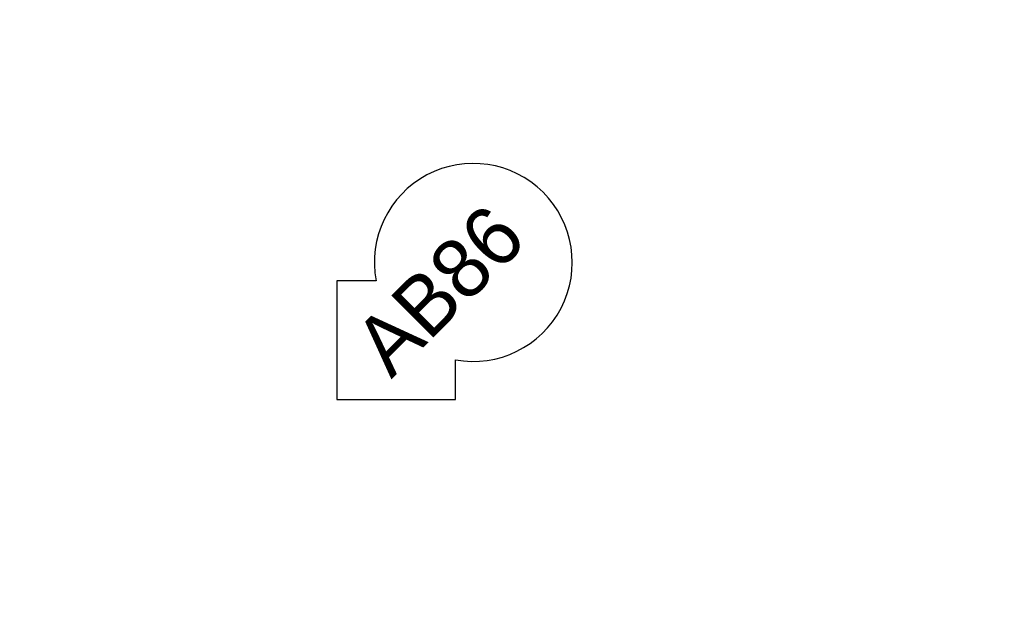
# Model space of a CAD drawing. Extents: x -1 to 2.11, y -0.64 to 1.2.
import ezdxf
from ezdxf.enums import TextEntityAlignment as Align

# ---------------------------------------------------------------- set-up
doc = ezdxf.new("R2010")
doc.units = 0
doc.layers.get('0').update_dxf_attribs({"linetype": 'CONTINUOUS'})
for name, color, linetype in [('DIMEN', 1, 'CONTINUOUS'), ('PROF', 7, 'CONTINUOUS'), ('TEXT', 3, 'CONTINUOUS')]:
    doc.layers.add(name, color=color, linetype=linetype)
doc.layers.get('0').off()
doc.dimstyles.get("Standard").update_dxf_attribs({"dimtxt": 2.5, "dimasz": 2.5, "dimexe": 1.25, "dimexo": 0.625, "dimtad": 1, "dimcen": 2.5, "dimazin": 3, "dimtfac": 1, "dimtmove": 0, "dimatfit": 3})

# ---------------------------------------------------------------- blocks, each defined once
blk = doc.blocks.new('*D')
at = {"color": 0, "linetype": 'BYBLOCK'}
for p, q in [((-0.2248, 1.3102), (-0.2248, 1.4902)), ((-0.2248, 1.4902), (-0.0448, 1.4902)), ((0.8094, 1.1379), (0.9462, 1.2549)), ((0.9462, 1.2549), (1.1262, 1.2549)), ((0.3727, 1.1302), (-0.4048, 1.1302)), ((0.4352, 0.7277), (0.4352, 0.9077)), ((0.3452, 0.8177), (0.5252, 0.8177)), ((0.7477, 0.7552), (0.7477, -0.0697)), ((-0.0582, 0.3847), (-0.4048, 0.3847)), ((0.0043, 0.3222), (0.0043, -0.0697)), ((0.0043, 0.3222), (0.0043, -0.2553)), ((0.3793, 0.3222), (0.3793, -0.2553)), ((-0.2248, 0.2047), (-0.2248, 0.0247)), ((-0.1757, 0.1103), (-0.3557, 0.1103)), ((0.9277, 0.1103), (1.1077, 0.1103)), ((-0.1757, -0.0753), (-0.3557, -0.0753)), ((0.5593, -0.0753), (0.7393, -0.0753))]:
    blk.add_line(p, q, dxfattribs=at)
for points in [[(-0.2548, 1.3102), (-0.1948, 1.3102), (-0.2248, 1.1302)], [(0.8289, 1.1151), (0.7899, 1.1607), (0.6726, 1.0209)], [(-0.2548, 0.2047), (-0.1948, 0.2047), (-0.2248, 0.3847)], [(-0.1757, 0.1403), (-0.1757, 0.0803), (0.0043, 0.1103)], [(0.9277, 0.1403), (0.9277, 0.0803), (0.7477, 0.1103)], [(-0.1757, -0.0453), (-0.1757, -0.1053), (0.0043, -0.0753)], [(0.5593, -0.0453), (0.5593, -0.1053), (0.3793, -0.0753)]]:
    blk.add_solid(points, dxfattribs=at)
for s, p in [('3/4"', (0.3443, 1.4902)), ('R5/16"', (1.7072, 1.2549)), ('3/4"', (-0.7448, 0.1103)), ('3/8"', (1.1285, -0.0753))]:
    blk.add_text(s, height=0.1875, dxfattribs=at).set_placement(p, align=Align.MIDDLE_CENTER)

msp = doc.modelspace()

# ---------------------------------------------------------------- linework, layer by layer
at = {"layer": 'PROF', "color": 0}
for p, q in [((0.1238, 0.375), (0, 0.375)), ((0, 0.375), (0, 0)), ((0.375, 0), (0.375, 0.1256)), ((0, 0), (0.375, 0))]:
    msp.add_line(p, q, dxfattribs=at)
msp.add_arc((0.4308, 0.433), 0.3125, 259.7084, 190.701, dxfattribs=at)

# ---------------------------------------------------------------- texts
at = {"layer": 'TEXT', "color": 0}
msp.add_text('AB86', height=0.1875, rotation=45, dxfattribs=at).set_placement((0.3887, 0.2801), align=Align.CENTER)

# ---------------------------------------------------------------- dimensions: what is measured, and where the dimension line sits
at = {"layer": 'DIMEN', "color": 0}
for base, p1, p2, middle, set_off in [((0, -0.2743), (0.7433, 0.433), (0, 0), (-0.7491, -0.2743), (-0.0043, -0.3847)), ((0.375, -0.4599944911), (0, 0), (0.375, 0), (1.1241071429, -0.4599944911), (-0.0043442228, -0.3846892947))]:
    dim = msp.add_linear_dim(base=base, p1=p1, p2=p2, dimstyle='Standard', dxfattribs=at)
    dim.commit()
    dim.dimension.update_dxf_attribs({"geometry": '*D', "text_midpoint": middle, "insert": set_off})
dim = msp.add_linear_dim(base=(-0.2292, 0.7455), p1=(0, 0), p2=(0.4308, 0.7455), angle=90, dimstyle='Standard', dxfattribs=at)
dim.commit()
dim.dimension.update_dxf_attribs({"geometry": '*D', "text_midpoint": (0.3399, 1.1055), "insert": (-0.0043, -0.3847)})
dim = msp.add_radius_dim(center=(0.4308, 0.433), mpoint=(0.6683, 0.6362), dimstyle='Standard', dxfattribs=at)
dim.commit()
dim.dimension.update_dxf_attribs({"geometry": '*D', "text_midpoint": (1.7029, 0.8702), "insert": (-0.0043, -0.3847)})

doc.saveas('drawing.dxf')
